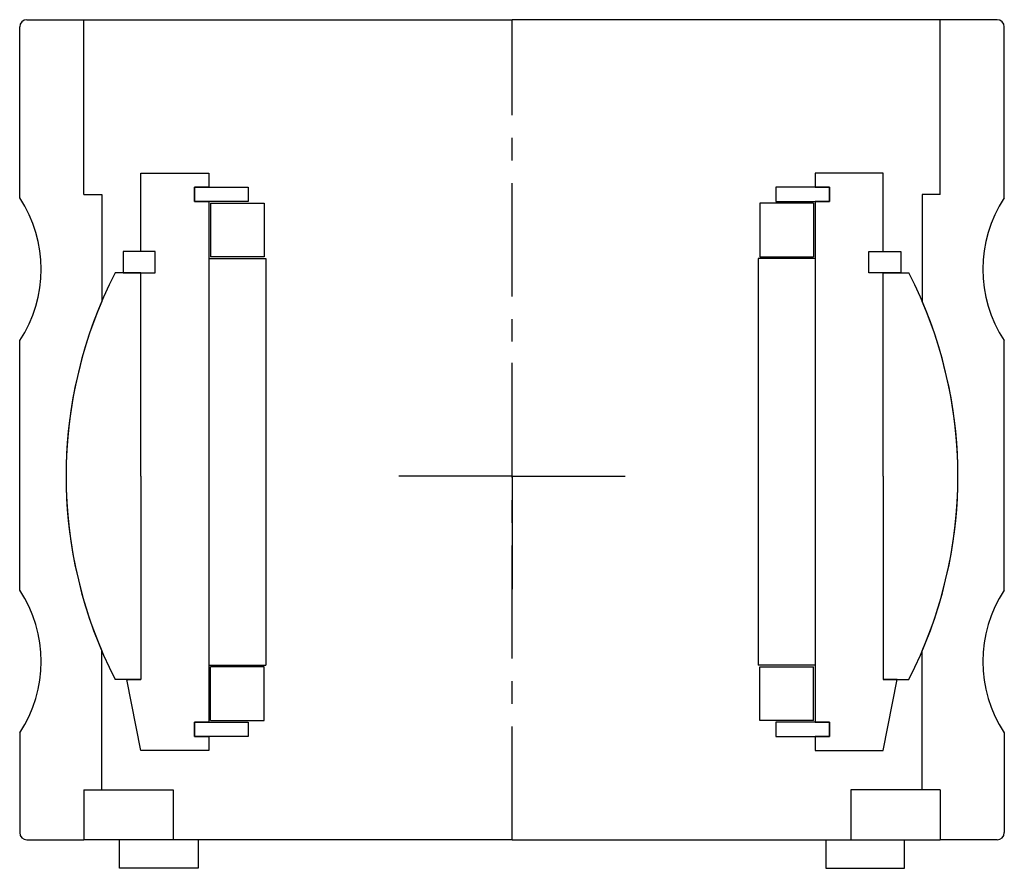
# Model space of a CAD drawing. Header units: millimetres. Extents: x -69 to 69, y -4 to 115.
import ezdxf

# ---------------------------------------------------------------- set-up
doc = ezdxf.new("R2010")
doc.units = ezdxf.units.MM
doc.header["$LTSCALE"] = 0.5
doc.header["$MEASUREMENT"] = 0
doc.linetypes.add('CENTER', pattern=[50.8, 31.75, -6.35, 6.35, -6.35])
doc.layers.get('0').update_dxf_attribs({"linetype": 'CONTINUOUS'})
doc.layers.add('Center', color=1, linetype='CENTER')

# ---------------------------------------------------------------- blocks, each defined once
blk = doc.blocks.new('M25-105')
for p, q in [((-68, 115), (-60, 115)), ((-60, 115), (0, 115)), ((-60, 90.5), (-60, 115)), ((60, 115), (0, 115)), ((60, 90.5), (60, 115)), ((68, 115), (60, 115)), ((-69, 90), (-69, 114)), ((69, 90), (69, 114)), ((-60, 90.5), (-57.5, 90.5)), ((-57.5, 90.5), (-57.5, 75.49)), ((60, 90.5), (57.5, 90.5)), ((57.5, 90.5), (57.5, 75.49)), ((-69, 35), (-69, 70)), ((69, 35), (69, 70)), ((-57.5, 9), (-57.5, 26.51)), ((57.5, 9), (57.5, 26.51)), ((-69, 15), (-69, 1)), ((69, 15), (69, 1)), ((-57.5, 7), (-57.5, 9)), ((57.5, 7), (57.5, 9)), ((-60, 7), (-60, 0)), ((-60, 7), (-57.5, 7)), ((-57.5, 7), (-47.5, 7)), ((-47.5, 7), (-47.5, 0)), ((47.5, 7), (47.5, 0)), ((57.5, 7), (47.5, 7)), ((60, 7), (57.5, 7)), ((60, 7), (60, 0)), ((-68, 0), (-60, 0)), ((0, 0), (-60, 0)), ((-55, -4), (-55, 0)), ((-44, 0), (-44, -4)), ((0, 0), (60, 0)), ((44, 0), (44, -4)), ((55, -4), (55, 0)), ((68, 0), (60, 0)), ((-44, -4), (-55, -4)), ((44, -4), (55, -4))]:
    blk.add_line(p, q)
for centre, radius, start, end in [((-68, 114), 1, 90.0028, 179.9972), ((68, 114), 1, 0.0028, 89.9972), ((-84.17, 80), 18.17, 326.6015, 33.3985), ((84.17, 80), 18.17, 146.6015, 213.3985), ((0, 51), 62.5, 156.9261, 203.0739), ((0, 51), 62.5, 336.9261, 23.0739), ((-84.17, 25), 18.17, 326.6015, 33.3985), ((84.17, 25), 18.17, 146.6015, 213.3985), ((-68, 1), 1, 180.0028, 269.9972), ((68, 1), 1, 270.0028, 359.9972)]:
    blk.add_arc(centre, radius, start, end)
at = {"layer": 'Center'}
blk.add_line((0, 0), (0, 115), dxfattribs=at)
blk = doc.blocks.new('M27-110 & M15-110 - dia69')
for p, q in [((-52, 31.5), (-52, 42.5)), ((-52, 42.5), (-42.5, 42.5)), ((-42.5, 42.5), (-42.5, 40.5)), ((42.5, 42.5), (42.5, 40.5)), ((52, 42.5), (42.5, 42.5)), ((52, 31.5), (52, 42.5)), ((-44.5, 40.5), (-37, 40.5)), ((-42.5, 40.5), (-44.5, 40.5)), ((-44.5, 40.5), (-44.5, 38.5)), ((-44.5, 38.5), (-44.5, 40.5)), ((-37, 40.5), (-37, 38.5)), ((37, 40.5), (37, 38.5)), ((44.5, 40.5), (37, 40.5)), ((42.5, 40.5), (44.5, 40.5)), ((44.5, 38.5), (44.5, 40.5)), ((44.5, 40.5), (44.5, 38.5)), ((-37, 38.5), (-44.5, 38.5)), ((-44.5, 38.5), (-42.5, 38.5)), ((-42.5, 38.5), (-42.5, -34.5)), ((-42.25, 38.25), (-34.75, 38.25)), ((-42.25, 38.25), (-42.25, 30.75)), ((-34.75, 38.25), (-34.75, 30.75)), ((34.75, 38.25), (34.75, 30.75)), ((42.25, 38.25), (34.75, 38.25)), ((37, 38.5), (44.5, 38.5)), ((42.25, 38.25), (42.25, 30.75)), ((44.5, 38.5), (42.5, 38.5)), ((42.5, 38.5), (42.5, -34.5)), ((-50, 31.5), (-54.5, 31.5)), ((-54.5, 31.5), (-54.5, 28.5)), ((-50, 31.5), (-52, 31.5)), ((-50, 28.5), (-50, 31.5)), ((-50, 28.5), (-50, 31.5)), ((-42.5, 30.5), (-42.5, -26.5)), ((-42.5, 30.5), (-34.5, 30.5)), ((-34.75, 30.75), (-42.25, 30.75)), ((-34.5, 30.5), (-34.5, -26.5)), ((42.5, 30.5), (34.5, 30.5)), ((34.5, 30.5), (34.5, -26.5)), ((34.75, 30.75), (42.25, 30.75)), ((42.5, 30.5), (42.5, -26.5)), ((50, 28.5), (50, 31.5)), ((50, 28.5), (50, 31.5)), ((50, 31.5), (54.5, 31.5)), ((50, 31.5), (52, 31.5)), ((54.5, 31.5), (54.5, 28.5)), ((-52, 28.5), (-55.62, 28.5)), ((-54.5, 28.5), (-50, 28.5)), ((-52, 0), (-52, 28.5)), ((-52, 28.5), (-50, 28.5)), ((54.5, 28.5), (50, 28.5)), ((52, 28.5), (50, 28.5)), ((52, 28.5), (55.62, 28.5)), ((52, 0), (52, 28.5)), ((-52, 0), (-52, -28.5)), ((52, 0), (52, -28.5)), ((-42.5, -26.5), (-34.5, -26.5)), ((-42.25, -34.25), (-42.25, -26.75)), ((-34.75, -26.75), (-42.25, -26.75)), ((-34.75, -34.25), (-34.75, -26.75)), ((42.5, -26.5), (34.5, -26.5)), ((34.75, -26.75), (42.25, -26.75)), ((34.75, -34.25), (34.75, -26.75)), ((42.25, -34.25), (42.25, -26.75)), ((-52, -28.5), (-55.62, -28.5)), ((-52, -38.5), (-54, -28.5)), ((-54, -28.5), (-52, -28.5)), ((52, -28.5), (55.62, -28.5)), ((54, -28.5), (52, -28.5)), ((52, -38.5), (54, -28.5)), ((-44.5, -34.5), (-37, -34.5)), ((-42.5, -34.5), (-44.5, -34.5)), ((-44.5, -34.5), (-44.5, -36.5)), ((-44.5, -36.5), (-44.5, -34.5)), ((-42.25, -34.25), (-34.75, -34.25)), ((-37, -34.5), (-37, -36.5)), ((42.25, -34.25), (34.75, -34.25)), ((37, -34.5), (37, -36.5)), ((44.5, -34.5), (37, -34.5)), ((42.5, -34.5), (44.5, -34.5)), ((44.5, -36.5), (44.5, -34.5)), ((44.5, -34.5), (44.5, -36.5)), ((-37, -36.5), (-44.5, -36.5)), ((-44.5, -36.5), (-42.5, -36.5)), ((-42.5, -36.5), (-42.5, -38.5)), ((37, -36.5), (44.5, -36.5)), ((44.5, -36.5), (42.5, -36.5)), ((42.5, -36.5), (42.5, -38.5)), ((-42.5, -38.5), (-52, -38.5)), ((42.5, -38.5), (52, -38.5))]:
    blk.add_line(p, q)
for start, end in [(152.8707, 207.1293), (332.8707, 27.1293)]:
    blk.add_arc((0, 0), 62.5, start, end)
at = {"layer": 'Center'}
for q in [(0, 18.34), (-17.84, 0), (0, -18.34), (18.34, 0)]:
    blk.add_line((0, 0), q, dxfattribs=at)

msp = doc.modelspace()

# ---------------------------------------------------------------- block references
for name, p in [('M25-105', (0, 0)), ('M27-110 & M15-110 - dia69', (0, 51))]:
    msp.add_blockref(name, p)

doc.saveas('drawing.dxf')
